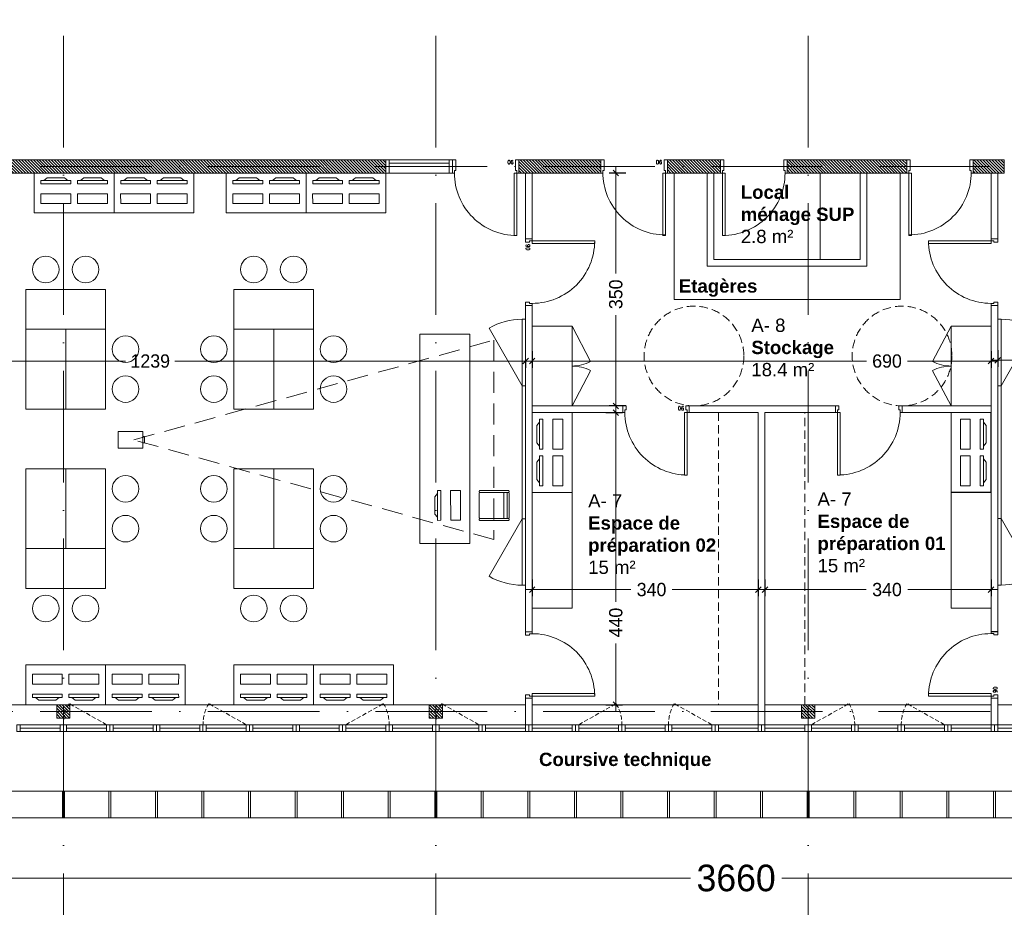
# Model space of a CAD drawing. Header units: centimetres. Extents: x 100159 to 225226, y -81380 to -23241.
# Tile 14 of 256: x 200314 to 201795, y -66989 to -65654. Entities that reach past the tile are written whole.
import ezdxf
from ezdxf.xclip import XClip

# ---------------------------------------------------------------- set-up
doc = ezdxf.new("R2010")
doc.units = ezdxf.units.CM
doc.header["$XCLIPFRAME"] = 2
for name, pattern in [('ACAD_ISO10W100', [18, 12, -3, 0, -3]), ('CACHE', [9.525, 6.35, -3.175]), ('CACHEX2', [19.05, 12.7, -6.35])]:
    doc.linetypes.add(name, pattern=pattern)
doc.layers.get('0').update_dxf_attribs({"lineweight": 5})
for name, color, linetype, lineweight in [('10', 252, 'Continuous', 5), ('13', 251, 'Continuous', 9), ('17', 6, 'Continuous', 5), ('40', 8, 'CACHEX2', 5), ('DDL- CLOISONS DOUBLAGES', 1, 'Continuous', 5), ('DDL- MENUISERIES INT', 51, 'Continuous', 5), ('DDL- STRUCTURE', 5, 'Continuous', 5), ('DDL-HAB-COTES', 161, 'Continuous', 9), ('DDL-HAB-MOBILIER', 252, 'Continuous', 9), ('DDL-HACHURES POCHAGE GRIS', 251, 'Continuous', 5), ('DDL-TRAIT AXES', 1, 'ACAD_ISO10W100', 5)]:
    doc.layers.add(name, color=color, linetype=linetype, lineweight=lineweight)
for name, color, linetype in [('23', 63, 'Continuous'), ('DDL-PLAN MASSE PAYSAGE', 7, 'Continuous'), ('DDL-TEXTE 01', 7, 'Continuous')]:
    doc.layers.add(name, color=color, linetype=linetype)
doc.layers.add('47', color=7, linetype='CACHE', lineweight=5, true_color=0x7a7a7a)
doc.layers.add('GEL', color=113, linetype='Continuous', plot=False)
doc.styles.add('Century Gothic', font='GOTHIC.TTF')
doc.styles.add('COTA', font='romans.shx', dxfattribs={"width": 0.8})
doc.styles.get("Standard").update_dxf_attribs({"font": 'arial.ttf'})
doc.dimstyles.new('C100 cm', dxfattribs={"dimscale": 100, "dimtxt": 0.2, "dimasz": 0.085, "dimexe": 0.1, "dimexo": 0.0625, "dimgap": 0.09, "dimtad": 0, "dimdec": 0, "dimzin": 0, "dimdsep": 46, "dimtxsty": 'Century Gothic', "dimblk": 'OBLIQUE', "dimcen": 0.09, "dimdle": 0.1, "dimclrd": 256, "dimclrt": 256, "dimadec": 0, "dimazin": 0, "dimtfac": 1, "dimtdec": 0, "dimtofl": 0, "dimtmove": 2, "dimatfit": 2, "dimfxl": 0.15, "dimfxlon": 1, "dimtolj": 1, "dimtzin": 0, "dimlwd": -1, "dimarcsym": 0})
doc.dimstyles.new('portes', dxfattribs={"dimtxt": 6, "dimasz": 2.5, "dimexe": 1.25, "dimexo": 0.625, "dimtad": 1, "dimjust": 1, "dimtxsty": 'COTA', "dimblk": 'NONE', "dimcen": 2.5, "dimse1": 1, "dimse2": 1, "dimsd1": 1, "dimsd2": 1, "dimadec": 0, "dimazin": 0, "dimtfac": 1, "dimtix": 1, "dimtofl": 0, "dimtmove": 0, "dimatfit": 0, "dimldrblk": 'NONE', "dimfxl": 1, "dimarcsym": 0})

# ---------------------------------------------------------------- blocks, each defined once
blk = doc.blocks.new('A$C6C21683D')
blk.add_lwpolyline([(0, 0), (70, 0), (70, 10), (0, 10)], close=True)
for points in [[(5, 0), (65, 0), (65, 10), (5, 10), (5, 0)], [(5, 5), (65, 5)]]:
    blk.add_lwpolyline(points)
blk = doc.blocks.new('A$C7FA553E3')
blk.add_lwpolyline([(0, 32), (70, 32), (70, 42), (0, 42)], close=True)
for points in [[(5, 32), (65, 32), (65, 42), (5, 42), (5, 32)], [(5, 37), (65, 37)]]:
    blk.add_lwpolyline(points)
at = {"linetype": 'CACHE'}
blk.add_lwpolyline([(5, 32), (61.5, 0)], dxfattribs=at)
blk.add_arc((6, 32), 64, 330.0443, 0.0023, dxfattribs=at)
blk = doc.blocks.new('*D187')
at = {"layer": 'Defpoints', "color": 0, "transparency": 16777216}
for p in [(5, 0), (95, 0), (95, 0)]:
    blk.add_point(p, dxfattribs=at)
at = {"layer": 'GEL', "color": 0, "transparency": 16777216, "insert": (12.6, 3.6), "char_height": 6, "attachment_point": 5, "style": 'COTA'}
blk.add_mtext('90', dxfattribs=at)
blk = doc.blocks.new('_None')
blk = doc.blocks.new('*U219')
for p, q in [((20, -550), (0, -550)), ((10, -645), (10, -555)), ((15, -645), (15, -555)), ((0, -650), (20, -650))]:
    blk.add_line(p, q)
blk.add_lwpolyline([(20, -550), (0, -550), (0, -650), (20, -650)], close=True)
for points in [[(0, -555), (0, -550), (20, -550), (20, -555), (0, -555)], [(0, -650), (0, -645), (20, -645), (20, -650), (0, -650)]]:
    blk.add_lwpolyline(points)
blk = doc.blocks.new('_Oblique')
at = {"color": 0, "linetype": 'ByBlock', "lineweight": -2}
blk.add_line((-0.5, -0.5), (0.5, 0.5), dxfattribs=at)
blk = doc.blocks.new('*D270')
at = {"layer": 'DDL-HAB-COTES', "color": 0, "lineweight": -2, "transparency": 16777216}
for p, q in [((203040.5, -66945.1), (203040.5, -66935.1)), ((199380.1, -66945.1), (199380.1, -66955.1))]:
    blk.add_line(p, q, dxfattribs=at)
at = {"layer": 'DDL-HAB-COTES', "transparency": 16777216}
for p, q in [((199370.1, -66945.1), (201323, -66945.1)), ((203050.5, -66945.1), (201460.7, -66945.1))]:
    blk.add_line(p, q, dxfattribs=at)
at = {"layer": 'Defpoints', "color": 0, "transparency": 16777216}
for p in [(199380.1, -66854.4), (203040.5, -66945.1), (203040.5, -66959.3)]:
    blk.add_point(p, dxfattribs=at)
at = {"layer": 'DDL-HAB-COTES', "transparency": 16777216, "xscale": 8.5, "yscale": 8.5, "zscale": 8.5, "rotation": 180}
blk.add_blockref('_Oblique', (199380.1, -66945.1), dxfattribs=at)
at = {"layer": 'DDL-HAB-COTES', "transparency": 16777216, "xscale": 8.5, "yscale": 8.5, "zscale": 8.5}
blk.add_blockref('_Oblique', (203040.5, -66945.1), dxfattribs=at)
at = {"layer": 'DDL-HAB-COTES', "lineweight": -3, "transparency": 16777216, "insert": (201391.8, -66945.1), "char_height": 40, "attachment_point": 5, "style": 'Century Gothic'}
blk.add_mtext('\\A1;3660', dxfattribs=at)
blk = doc.blocks.new('A$C601B608D')
for p, q in [((5, 300), (54.9, 386.7)), ((5, 100), (54.9, 13.3))]:
    blk.add_line(p, q)
for points in [[(0, 300), (5, 300), (5, 400), (0, 400)], [(0, 100), (5, 100), (5, 300), (0, 300)], [(0, 0), (5, 0), (5, 100), (0, 100)]]:
    blk.add_lwpolyline(points, close=True)
for centre, start, end in [((5, 300), 60.0976, 90), ((5, 100), 270, 299.9024)]:
    blk.add_arc(centre, 100, start, end)
blk = doc.blocks.new('*D348')
at = {"layer": 'Defpoints', "color": 0, "transparency": 16777216}
for p in [(5, 0), (95, 0), (95, 0)]:
    blk.add_point(p, dxfattribs=at)
at = {"layer": 'GEL', "color": 0, "transparency": 16777216, "insert": (12.6, 3.6), "char_height": 6, "attachment_point": 5, "style": 'COTA'}
blk.add_mtext('90', dxfattribs=at)
blk = doc.blocks.new('*D182')
at = {"layer": 'Defpoints', "color": 0, "transparency": 16777216}
for p in [(5, 0), (95, 0), (95, 0)]:
    blk.add_point(p, dxfattribs=at)
at = {"layer": 'GEL', "color": 0, "transparency": 16777216, "insert": (12.6, 3.6), "char_height": 6, "attachment_point": 5, "style": 'COTA'}
blk.add_mtext('90', dxfattribs=at)
blk = doc.blocks.new('*D189')
at = {"layer": 'Defpoints', "color": 0, "transparency": 16777216}
for p in [(5, 0), (95, 0), (95, 0)]:
    blk.add_point(p, dxfattribs=at)
at = {"layer": 'GEL', "color": 0, "transparency": 16777216, "insert": (12.6, 3.6), "char_height": 6, "attachment_point": 5, "style": 'COTA'}
blk.add_mtext('90', dxfattribs=at)
blk = doc.blocks.new('A$C19797035')
at = {"linetype": 'Continuous'}
for points in [[(54.3, 32.9), (52.5, 28.2), (10.3, 43.6), (12, 48.3)], [(46.7, 39.9), (50, 34.4), (16.2, 46.7), (22.3, 48.8)], [(42.3, 0), (0, 15.4), (5.1, 29.5), (47.4, 14.1)]]:
    blk.add_lwpolyline(points, close=True, dxfattribs=at)
blk = doc.blocks.new('bloc 2 postes info')
at = {"layer": 'DDL-HAB-MOBILIER', "linetype": 'Continuous'}
blk.add_lwpolyline([(200800.7, -66224.9), (200920.7, -66224.9), (200920.7, -66164.9), (200800.7, -66164.9)], close=True, dxfattribs=at)
at = {"layer": 'DDL-HAB-MOBILIER', "rotation": 19.99999999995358}
for p in [(200816, -66225.4), (200871, -66225.4)]:
    blk.add_blockref('A$C19797035', p, dxfattribs=at)
blk = doc.blocks.new('armoire120')
at = {"layer": '13'}
blk.add_lwpolyline([(202579.7, -43308.5), (202579.7, -43188.5), (202639.7, -43188.5), (202639.7, -43308.5)], close=True, dxfattribs=at)
for points in [[(202639.7, -43188.5), (202667.7, -43241.5)], [(202639.7, -43308.5), (202667.7, -43255.4)]]:
    blk.add_lwpolyline(points, dxfattribs=at)
for centre, start, end in [((202639.7, -43188.5), 269.9999, 297.8405), ((202639.7, -43308.5), 62.1592, 89.9998)]:
    blk.add_arc(centre, 60, start, end, dxfattribs=at)
blk = doc.blocks.new('*U374')
blk.add_lwpolyline([(-1.5, 20), (-1.5, -20), (1.5, -20), (1.5, 20), (-1.5, 20)])
blk = doc.blocks.new('*U375')
at = {"color": 0, "linetype": 'ByBlock', "lineweight": -2}
for p in [(1190, 0), (1260, 0), (1330, 0), (1400, 0), (1470, 0), (1540, 0), (1610, 0), (1680, 0), (1750, 0)]:
    blk.add_blockref('*U374', p, dxfattribs=at)
at = {"color": 0, "linetype": 'ByBlock', "lineweight": -2, "transparency": 16777216}
for p in [(1820, 0), (1890, 0), (1960, 0), (2030, 0), (2100, 0), (2170, 0), (2240, 0), (2310, 0), (2380, 0), (2450, 0), (2520, 0), (2590, 0)]:
    blk.add_blockref('*U374', p, dxfattribs=at)
blk = doc.blocks.new('*D488')
at = {"layer": 'DDL-HAB-COTES', "transparency": 16777216}
for p, q in [((199826.1, -66167.2), (200473.8, -66167.2)), ((201085.1, -66167.2), (200547.8, -66167.2))]:
    blk.add_line(p, q, dxfattribs=at)
at = {"layer": 'DDL-HAB-COTES', "color": 0, "lineweight": -2, "transparency": 16777216}
for p, q in [((199836.1, -66167.2), (199836.1, -66177.2)), ((201075.1, -66167.2), (201075.1, -66177.2))]:
    blk.add_line(p, q, dxfattribs=at)
at = {"layer": 'Defpoints', "color": 0, "transparency": 16777216}
for p in [(199836.1, -66167.2), (201075.1, -66165.4), (201075.1, -66167.2)]:
    blk.add_point(p, dxfattribs=at)
at = {"layer": 'DDL-HAB-COTES', "transparency": 16777216, "xscale": 8.5, "yscale": 8.5, "zscale": 8.5, "rotation": 180}
blk.add_blockref('_Oblique', (199836.1, -66167.2), dxfattribs=at)
at = {"layer": 'DDL-HAB-COTES', "transparency": 16777216, "xscale": 8.5, "yscale": 8.5, "zscale": 8.5}
blk.add_blockref('_Oblique', (201075.1, -66167.2), dxfattribs=at)
at = {"layer": 'DDL-HAB-COTES', "lineweight": -3, "transparency": 16777216, "insert": (200510.8, -66167.2), "char_height": 20, "attachment_point": 5, "style": 'Century Gothic'}
blk.add_mtext('\\A1;1239', dxfattribs=at)
blk = doc.blocks.new('*D489')
at = {"layer": 'DDL-HAB-COTES', "color": 0, "lineweight": -2, "transparency": 16777216}
for p, q in [((201085.1, -66152.2), (201085.1, -66177.2)), ((201775.1, -66152.2), (201775.1, -66177.2))]:
    blk.add_line(p, q, dxfattribs=at)
at = {"layer": 'DDL-HAB-COTES', "transparency": 16777216}
for p, q in [((201075.1, -66167.2), (201587.9, -66167.2)), ((201785.1, -66167.2), (201649.4, -66167.2))]:
    blk.add_line(p, q, dxfattribs=at)
at = {"layer": 'Defpoints', "color": 0, "transparency": 16777216}
for p in [(201085.1, -65884.3), (201775.1, -65884.3), (201775.1, -66167.2)]:
    blk.add_point(p, dxfattribs=at)
at = {"layer": 'DDL-HAB-COTES', "transparency": 16777216, "xscale": 8.5, "yscale": 8.5, "zscale": 8.5, "rotation": 180}
blk.add_blockref('_Oblique', (201085.1, -66167.2), dxfattribs=at)
at = {"layer": 'DDL-HAB-COTES', "transparency": 16777216, "xscale": 8.5, "yscale": 8.5, "zscale": 8.5}
blk.add_blockref('_Oblique', (201775.1, -66167.2), dxfattribs=at)
at = {"layer": 'DDL-HAB-COTES', "lineweight": -3, "transparency": 16777216, "insert": (201618.7, -66167.2), "char_height": 20, "attachment_point": 5, "style": 'Century Gothic'}
blk.add_mtext('\\A1;690', dxfattribs=at)
blk = doc.blocks.new('*D490')
at = {"layer": 'DDL-HAB-COTES', "color": 0, "lineweight": -2, "transparency": 16777216}
for p, q in [((201785.1, -66150.9), (201785.1, -66175.9)), ((203040.5, -66150.9), (203040.5, -66175.9))]:
    blk.add_line(p, q, dxfattribs=at)
at = {"layer": 'DDL-HAB-COTES', "transparency": 16777216}
for p, q in [((201775.1, -66165.9), (202438.9, -66165.9)), ((203050.5, -66165.9), (202513.4, -66165.9))]:
    blk.add_line(p, q, dxfattribs=at)
at = {"layer": 'Defpoints', "color": 0, "transparency": 16777216}
for p in [(201785.1, -66130.2), (203040.5, -66130.2), (203040.5, -66165.9)]:
    blk.add_point(p, dxfattribs=at)
at = {"layer": 'DDL-HAB-COTES', "transparency": 16777216, "xscale": 8.5, "yscale": 8.5, "zscale": 8.5, "rotation": 180}
blk.add_blockref('_Oblique', (201785.1, -66165.9), dxfattribs=at)
at = {"layer": 'DDL-HAB-COTES', "transparency": 16777216, "xscale": 8.5, "yscale": 8.5, "zscale": 8.5}
blk.add_blockref('_Oblique', (203040.5, -66165.9), dxfattribs=at)
at = {"layer": 'DDL-HAB-COTES', "lineweight": -3, "transparency": 16777216, "insert": (202476.2, -66165.9), "char_height": 20, "attachment_point": 5, "style": 'Century Gothic'}
blk.add_mtext('\\A1;1255', dxfattribs=at)
blk = doc.blocks.new('*D497')
at = {"layer": 'DDL-HAB-COTES', "color": 0, "lineweight": -2, "transparency": 16777216}
for p, q in [((201085.1, -66496), (201085.1, -66521)), ((201425.1, -66496), (201425.1, -66521))]:
    blk.add_line(p, q, dxfattribs=at)
at = {"layer": 'DDL-HAB-COTES', "transparency": 16777216}
for p, q in [((201075.1, -66511), (201233.4, -66511)), ((201435.1, -66511), (201295.8, -66511))]:
    blk.add_line(p, q, dxfattribs=at)
at = {"layer": 'Defpoints', "color": 0, "transparency": 16777216}
for p in [(201085.1, -66474.1), (201425.1, -66474.1), (201425.1, -66511)]:
    blk.add_point(p, dxfattribs=at)
at = {"layer": 'DDL-HAB-COTES', "transparency": 16777216, "xscale": 8.5, "yscale": 8.5, "zscale": 8.5, "rotation": 180}
blk.add_blockref('_Oblique', (201085.1, -66511), dxfattribs=at)
at = {"layer": 'DDL-HAB-COTES', "transparency": 16777216, "xscale": 8.5, "yscale": 8.5, "zscale": 8.5}
blk.add_blockref('_Oblique', (201425.1, -66511), dxfattribs=at)
at = {"layer": 'DDL-HAB-COTES', "lineweight": -3, "transparency": 16777216, "insert": (201264.6, -66511), "char_height": 20, "attachment_point": 5, "style": 'Century Gothic'}
blk.add_mtext('\\A1;340', dxfattribs=at)
blk = doc.blocks.new('*D498')
at = {"layer": 'DDL-HAB-COTES', "color": 0, "lineweight": -2, "transparency": 16777216}
for p, q in [((201435.1, -66496), (201435.1, -66521)), ((201775.1, -66496), (201775.1, -66521))]:
    blk.add_line(p, q, dxfattribs=at)
at = {"layer": 'DDL-HAB-COTES', "transparency": 16777216}
for p, q in [((201425.1, -66511), (201587.5, -66511)), ((201785.1, -66511), (201649.9, -66511))]:
    blk.add_line(p, q, dxfattribs=at)
at = {"layer": 'Defpoints', "color": 0, "transparency": 16777216}
for p in [(201435.1, -66179.7), (201775.1, -66179.6), (201775.1, -66511)]:
    blk.add_point(p, dxfattribs=at)
at = {"layer": 'DDL-HAB-COTES', "transparency": 16777216, "xscale": 8.5, "yscale": 8.5, "zscale": 8.5, "rotation": 180}
blk.add_blockref('_Oblique', (201435.1, -66511), dxfattribs=at)
at = {"layer": 'DDL-HAB-COTES', "transparency": 16777216, "xscale": 8.5, "yscale": 8.5, "zscale": 8.5}
blk.add_blockref('_Oblique', (201775.1, -66511), dxfattribs=at)
at = {"layer": 'DDL-HAB-COTES', "lineweight": -3, "transparency": 16777216, "insert": (201618.7, -66511), "char_height": 20, "attachment_point": 5, "style": 'Century Gothic'}
blk.add_mtext('\\A1;340', dxfattribs=at)
blk = doc.blocks.new('*D534')
at = {"layer": 'DDL-HAB-COTES', "color": 0, "lineweight": -2, "transparency": 16777216}
for p, q in [((201225.9, -65884.3), (201200.9, -65884.3)), ((201225.9, -66234.6), (201200.9, -66234.6))]:
    blk.add_line(p, q, dxfattribs=at)
at = {"layer": 'DDL-HAB-COTES', "transparency": 16777216}
for p, q in [((201210.9, -65874.3), (201210.9, -66035.5)), ((201210.9, -66244.6), (201210.9, -66097.9))]:
    blk.add_line(p, q, dxfattribs=at)
at = {"layer": 'Defpoints', "color": 0, "transparency": 16777216}
for p in [(201210.9, -65884.3), (201348.4, -65884.3), (201431.4, -66234.6)]:
    blk.add_point(p, dxfattribs=at)
at = {"layer": 'DDL-HAB-COTES', "transparency": 16777216, "xscale": 8.5, "yscale": 8.5, "zscale": 8.5}
for p, rotation in [((201210.9, -65884.3), 90), ((201210.9, -66234.6), 270)]:
    blk.add_blockref('_Oblique', p, dxfattribs=dict(at, rotation=rotation))
at = {"layer": 'DDL-HAB-COTES', "lineweight": -3, "transparency": 16777216, "insert": (201210.9, -66066.7), "char_height": 20, "attachment_point": 5, "rotation": 90, "style": 'Century Gothic'}
blk.add_mtext('\\A1;350', dxfattribs=at)
blk = doc.blocks.new('*D535')
at = {"layer": 'DDL-HAB-COTES', "transparency": 16777216}
for p, q in [((201210.9, -66234.6), (201210.9, -66529.2)), ((201210.9, -66694.3), (201210.9, -66591.9))]:
    blk.add_line(p, q, dxfattribs=at)
at = {"layer": 'DDL-HAB-COTES', "color": 0, "lineweight": -2, "transparency": 16777216}
for p, q in [((201195.9, -66244.6), (201220.9, -66244.6)), ((201195.9, -66684.3), (201220.9, -66684.3))]:
    blk.add_line(p, q, dxfattribs=at)
at = {"layer": 'Defpoints', "color": 0, "transparency": 16777216}
for p in [(201153.3, -66244.6), (201153.3, -66684.3), (201210.9, -66684.3)]:
    blk.add_point(p, dxfattribs=at)
at = {"layer": 'DDL-HAB-COTES', "transparency": 16777216, "xscale": 8.5, "yscale": 8.5, "zscale": 8.5}
for p, rotation in [((201210.9, -66244.6), 90), ((201210.9, -66684.3), 270)]:
    blk.add_blockref('_Oblique', p, dxfattribs=dict(at, rotation=rotation))
at = {"layer": 'DDL-HAB-COTES', "lineweight": -3, "transparency": 16777216, "insert": (201210.9, -66560.6), "char_height": 20, "attachment_point": 5, "rotation": 90, "style": 'Century Gothic'}
blk.add_mtext('\\A1;440', dxfattribs=at)
blk = doc.blocks.new('17.07 CADASTRE')
at = {"layer": '23'}
h = blk.add_hatch(dxfattribs=at)
h.set_pattern_fill('CROSS', color=9, scale=0.122312, angle=-74.5126)
h.set_pattern_definition([(285.487436, (-1752.3689, 119.6183), (0.95587097, -0.5410825), [0.38833935, -1.16501804]), (15.487436, (-1752.5042, 119.37936), (0.5410825, 0.95587097), [0.38833935, -1.16501804])])
h.paths.add_polyline_path([(296.556, 77.111), (237.111, 55.333), (234.333, 63.889), (230.222, 79.222), (287.333, 104.778), (286, 108.667), (283.764, 107.684), (283.586, 107.684), (284.556, 108.111), (281.778, 113.778), (279.556, 117), (276.889, 119.556), (274.222, 121.222), (271, 122.222), (267.222, 123.778), (264.111, 125.444), (253.889, 127.667), (249.222, 128.444), (241, 128.111), (233.111, 127.444), (216.889, 124.444), (201.667, 120.778), (176.222, 114.111), (165.556, 111.111), (124.556, 102.444), (122.333, 102.222), (76.778, 95.667), (65.222, 94.333), (35.444, 90.111), (31.667, 89.667), (13.222, 87.017), (13.222, 11), (305.953, 11), (306.333, 20.889), (306.457, 20.91), (306.778, 27.444), (306.556, 41.222), (304.889, 48.667)])
h.paths.add_polyline_path([(382.444, 188.112), (366.222, 179.889), (324.333, 156.222), (321.556, 150.111), (319.889, 143.222), (318.444, 140), (316.333, 136.444), (312.889, 132.222), (311, 129.556), (309.667, 127), (309.222, 124.889), (309.111, 121.556), (313, 67.111), (320.889, 34.556), (323.889, 23), (326.72, 11), (382.444, 11)])
h.paths.add_polyline_path([(114.441, 168.682), (114.556, 172.222), (114.765, 174.055), (114.889, 176.111), (115.444, 180), (117, 187), (119.807, 200.743), (131.778, 243.333), (132.667, 246.889), (134.333, 259.778), (123.889, 263.889), (95.589, 275.588), (95.778, 276.111), (116.444, 322.667), (114.867, 324.739), (110, 330.778), (101, 340.111), (94.778, 345.889), (88.111, 351.333), (84.333, 354.222), (77.667, 358.667), (70, 363), (64.667, 366.778), (62.667, 368.556), (61, 370.778), (59.667, 373.333), (57.444, 376.444), (55, 379.889), (50.444, 384.111), (47.778, 386.111), (42.889, 389.333), (34.778, 392.222), (29.778, 390.222), (28, 389.111), (23.444, 385.111), (19.596, 381.153), (45.333, 361.111), (41.87, 356.754), (41.556, 357), (39.111, 354), (13.222, 374.341), (13.222, 359.889), (17.111, 358.444), (17.556, 359.444), (21.111, 358), (20.778, 357), (22.556, 356.333), (22.889, 357.333), (29.222, 354.889), (26.333, 347.667), (22.889, 349), (21.556, 345.667), (17.889, 347.111), (18.556, 348.889), (13.222, 350.98), (13.222, 268.872), (22.444, 266.333), (20.333, 258.444), (13.222, 260.467), (13.222, 114.187), (18.444, 116), (18.889, 112.778), (28.889, 113.333), (38.667, 115.778), (41.333, 115.778), (59.333, 118.667), (82, 120.333), (98.222, 123.111), (115.889, 127.889), (114.889, 141.889), (114.853, 142.698), (114.556, 146.667), (114.435, 152.182), (114.222, 157), (114.259, 160.231), (114.222, 161.889), (114.123, 164.5), (114.333, 166.889)])
h.paths.add_polyline_path([(35.889, 199), (33.222, 200.111), (35, 204.222), (37.556, 203)], flags=16)
h.paths.add_polyline_path([(48.222, 318.556), (43.778, 319.556), (44.333, 321.778), (38.889, 323), (39, 323.778), (35, 324.667), (35.111, 325.333), (31.556, 326.111), (33.444, 334.667), (40.444, 333), (40.222, 332.111), (43.222, 331.444), (42.889, 330), (46, 329.333), (49, 342.556), (55.111, 337.444), (53, 328.556), (50.667, 329.111)], flags=16)
h.paths.add_polyline_path([(23.889, 322.556), (20.556, 323.222), (21.111, 326.222), (24.556, 325.556)], flags=16)
h.paths.add_polyline_path([(19.667, 324.111), (14.111, 325.222), (14.556, 327.889), (20.222, 326.778)], flags=16)
h.paths.add_polyline_path([(57.556, 349), (56.556, 349.778), (56, 349.111), (53.667, 350.778), (54, 351.444), (50.556, 354.111), (52.889, 357.333), (53.667, 356.889), (54.444, 358), (53.778, 358.556), (59.667, 366.333), (64.444, 362.556), (60.444, 357.111), (64.444, 353.778), (61.889, 350.556), (59.889, 352.111)], flags=16)
h.paths.add_polyline_path([(38.667, 373.444), (35.778, 375.889), (35.444, 375.556), (32.333, 378), (33.111, 379.111), (30, 381.444), (32.444, 384.778), (35.556, 382.222), (36, 382.889), (36.889, 382.333), (37.889, 383.667), (40.444, 381.444), (42.889, 384.667), (47.778, 380.889), (42.889, 374.556), (40.778, 376.222)], flags=16)
h.paths.add_polyline_path([(64.778, 393.222), (55, 404.111), (51.333, 405.889), (50, 405.222), (47.889, 404.556), (45.556, 404.556), (44.778, 404.667), (43.889, 405.111), (34.778, 392.222), (42.889, 389.333), (47.778, 386.111), (50.444, 384.111), (55, 379.889), (57.444, 376.444), (59.667, 373.333), (61, 370.778), (62.667, 368.556), (64.667, 366.778), (70, 363), (77.667, 358.667), (84.333, 354.222), (88.111, 351.333), (94.778, 345.889), (101, 340.111), (110, 330.778), (112.546, 327.619), (117, 349.111), (122, 359.222), (113.222, 363.667), (115.333, 367.889), (104.333, 373.444), (104.111, 373), (103.667, 373.222), (103.889, 373.667)])
h.paths.add_polyline_path([(60.667, 391.556), (67.111, 388.333), (66.333, 386.667), (70.778, 384.444), (67.333, 377.444), (61, 380.556), (61.667, 381.889), (57, 384.222)], flags=16)
h.paths.add_polyline_path([(56.111, 388.778), (44.667, 394.444), (48.111, 401.222), (52.444, 399.111), (52.556, 399.556), (55.444, 398.111), (53.889, 395), (58.111, 393)], flags=16)
h.paths.add_polyline_path([(74.333, 380.889), (79.667, 378.222), (80.333, 379.556), (83.444, 378.111), (79.333, 369.889), (70.889, 374.222)], flags=16)
h.paths.add_polyline_path([(87.444, 378.444), (92.444, 376), (90.556, 372.333), (90, 372.667), (88.556, 369.778), (93.889, 367.222), (90.667, 360.778), (81, 365.556)], flags=16)
h.paths.add_polyline_path([(97.444, 368.111), (107.667, 363.111), (104.556, 356.778), (94.333, 361.778)], flags=16)
h.paths.add_polyline_path([(109.222, 359.889), (112.444, 358.222), (111.778, 357), (113.222, 356.222), (114.444, 358.667), (117.667, 357), (111, 343.444), (106.667, 345.556), (108, 348.333), (104.444, 350.111)], flags=16)
h.paths.add_polyline_path([(138.333, 392.333), (139.444, 392.667), (142.289, 398.356), (133.889, 402.556), (137.222, 409.444), (142.667, 406.667), (143.556, 408.444), (146.6, 406.978), (147.111, 408), (146.954, 409.778), (132.144, 409.778), (130.222, 406), (122.667, 409.778), (88.627, 409.778), (92.222, 408), (85.444, 394.444), (81.667, 396.333), (82.667, 398.444), (80.556, 399.556), (81.667, 401.667), (77.444, 403.778), (80.481, 409.778), (77.236, 409.778), (74.889, 405), (69.444, 407.778), (69.889, 408.778), (67.857, 409.778), (56.288, 409.778), (58.444, 408.667), (64.444, 402), (64.889, 402.333), (65.111, 402), (64.778, 401.667), (68.222, 397.778), (70.667, 396.556), (71.667, 398.667), (76.333, 396.333), (75.333, 394.222), (83.333, 390.222), (84.333, 392.333), (89, 390), (88.222, 388.333), (88.556, 388.111), (88.444, 387.778), (96, 383.889), (97, 386), (105.444, 381.778), (104.444, 379.667), (118, 372.889), (119.063, 372.48), (121, 372.111), (123.444, 372.222), (123.333, 372.667), (123.778, 372.778), (123.889, 372.333), (124.556, 372.556), (126.503, 373.571), (127.437, 374.272), (128.105, 375.058), (128.808, 376.042), (120.778, 380.222), (120.889, 380.444), (117.444, 382.111), (119.889, 386.778), (123.222, 385.111), (123.778, 386.111), (131.912, 381.934), (136.222, 390.556), (136.417, 390.75), (136.556, 391), (137.444, 391.778)])
h.paths.add_polyline_path([(94.778, 396.222), (95.111, 397), (90.889, 399.111), (93, 403.333), (93.889, 402.889), (95.333, 405.667), (98, 404.333), (98.333, 405), (101.889, 403.111), (101.667, 402.556), (104.556, 401.111), (101.111, 394), (98.111, 395.556), (97.667, 394.667)], flags=16)
h.paths.add_polyline_path([(104.778, 389.444), (108.222, 396.333), (118.667, 391.222), (115.667, 385.222), (112.889, 386.556), (112.444, 385.667)], flags=16)
blk = doc.blocks.new('*U186')
blk.add_line((100, 20), (100, 0))
blk.add_lwpolyline([(3, 20), (3, 114), (7, 114), (7, 20)], close=True)
for points in [[(0, 0), (5, 0), (5, 16), (3, 16), (3, 20), (0, 20), (0, 20)], [(0, 20), (0, 0)], [(100, 0), (95, 0), (95, 16), (97, 16), (97, 20), (100, 20), (100, 20)]]:
    blk.add_lwpolyline(points)
blk.add_arc((3, 20), 94, 359.999971, 90.000029)
at = {"layer": 'GEL'}
dim = blk.add_linear_dim(base=(95, 0), p1=(5, 0), p2=(95, 0), dimstyle='portes', dxfattribs=at)
dim.commit()
dim.dimension.update_dxf_attribs({"geometry": '*D187', "text_midpoint": (12.636, 3.625)})
blk = doc.blocks.new('A$C530C723F')
at = {"layer": 'DDL- MENUISERIES INT'}
blk.add_blockref('*U186', (10, 0), dxfattribs=at)
at = {"layer": 'DDL- MENUISERIES INT', "rotation": 270}
blk.add_blockref('*U219', (760, 20), dxfattribs=at)
blk = doc.blocks.new('*U347')
blk.add_line((100, 10), (100, 0))
blk.add_lwpolyline([(3, 10), (3, 104), (7, 104), (7, 10)], close=True)
for points in [[(0, 0), (5, 0), (5, 6), (3, 6), (3, 10), (0, 10), (0, 10)], [(0, 10), (0, 0)], [(100, 0), (95, 0), (95, 6), (97, 6), (97, 10), (100, 10), (100, 10)]]:
    blk.add_lwpolyline(points)
blk.add_arc((3, 10), 94, 359.999971, 90.000029)
at = {"layer": 'GEL'}
dim = blk.add_linear_dim(base=(95, 0), p1=(5, 0), p2=(95, 0), dimstyle='portes', dxfattribs=at)
dim.commit()
dim.dimension.update_dxf_attribs({"geometry": '*D348', "text_midpoint": (12.636, 3.625)})
blk = doc.blocks.new('*U181')
blk.add_line((100, 20), (100, 0))
blk.add_lwpolyline([(3, 20), (3, 114), (7, 114), (7, 20)], close=True)
for points in [[(0, 0), (5, 0), (5, 16), (3, 16), (3, 20), (0, 20), (0, 20)], [(0, 20), (0, 0)], [(100, 0), (95, 0), (95, 16), (97, 16), (97, 20), (100, 20), (100, 20)]]:
    blk.add_lwpolyline(points)
blk.add_arc((3, 20), 94, 359.999971, 90.000029)
at = {"layer": 'GEL'}
dim = blk.add_linear_dim(base=(95, 0), p1=(5, 0), p2=(95, 0), dimstyle='portes', dxfattribs=at)
dim.commit()
dim.dimension.update_dxf_attribs({"geometry": '*D182', "text_midpoint": (12.636, 3.625)})
blk = doc.blocks.new('*U188')
blk.add_line((100, 20), (100, 0))
blk.add_lwpolyline([(3, 20), (3, 114), (7, 114), (7, 20)], close=True)
for points in [[(0, 0), (5, 0), (5, 16), (3, 16), (3, 20), (0, 20), (0, 20)], [(0, 20), (0, 0)], [(100, 0), (95, 0), (95, 16), (97, 16), (97, 20), (100, 20), (100, 20)]]:
    blk.add_lwpolyline(points)
blk.add_arc((3, 19.039), 94, 359.999971, 90.000029)
at = {"layer": 'GEL'}
dim = blk.add_linear_dim(base=(95, 0), p1=(5, 0), p2=(95, 0), dimstyle='portes', dxfattribs=at)
dim.commit()
dim.dimension.update_dxf_attribs({"geometry": '*D189', "text_midpoint": (12.636, 3.625)})

msp = doc.modelspace()

# ---------------------------------------------------------------- hatches: boundary and pattern name
at = {"layer": 'DDL-HACHURES POCHAGE GRIS'}
h = msp.add_hatch(dxfattribs=at)
h.set_pattern_fill('ANSI31', color=256, angle=90)
h.set_pattern_definition([(135, (0, 265.372), (-2.24506403, -2.24506403), [])])
h.paths.add_polyline_path([(199400.1, -65884.2), (199400.1, -66854.4), (199380.1, -66854.4), (199380.1, -65864.2), (199522.5, -65864.2), (199522.5, -65884.2)])
h.paths.add_polyline_path([(203060.5, -66724.3), (203040.5, -66724.3), (203040.5, -65884.2), (203030.5, -65884.2), (203030.5, -65864.2), (203060.5, -65864.2)])
h.paths.add_polyline_path([(201995.1, -65864.2), (202829.1, -65864.2), (202829.1, -65884.2), (201995.1, -65884.2)])
h.paths.add_polyline_path([(201188.4, -65864.2), (201065.1, -65864.2), (201065.1, -65884.2), (201188.4, -65884.2)])
h.paths.add_polyline_path([(201748.4, -65864.2), (201795.1, -65864.2), (201795.1, -65884.2), (201748.4, -65884.2)])
h.paths.add_polyline_path([(201648.4, -65884.2), (201468.4, -65884.2), (201468.4, -65864.2), (201648.4, -65864.2)])
h.paths.add_polyline_path([(201288.4, -65884.2), (201368.4, -65884.2), (201368.4, -65864.2), (201288.4, -65864.2)])
h.paths.add_polyline_path([(199816.1, -65884.2), (199712.5, -65884.2), (199712.5, -65864.2), (199847.5, -65864.2), (199847.5, -65884.2), (199836.1, -65884.2), (199836.1, -66714.3), (199816.1, -66714.3)])
h.paths.add_polyline_path([(200865.1, -65864.2), (200047.5, -65864.2), (200047.5, -65884.2), (200865.1, -65884.2)])
h.paths.add_polyline_path([(202610.1, -66684.2), (202630.1, -66684.2), (202630.1, -66704.2), (202610.1, -66704.2)])
h.paths.add_polyline_path([(202048.9, -66684.2), (202068.9, -66684.2), (202068.9, -66704.2), (202048.9, -66704.2)])
h.paths.add_polyline_path([(201490.1, -66684.3), (201510.1, -66684.3), (201510.1, -66704.3), (201490.1, -66704.3)])
h.paths.add_polyline_path([(200930.1, -66684.3), (200950.1, -66684.3), (200950.1, -66704.3), (200930.1, -66704.3)])
h.paths.add_polyline_path([(200370.1, -66684.2), (200390.1, -66684.2), (200390.1, -66704.2), (200370.1, -66704.2)])

# ---------------------------------------------------------------- linework, layer by layer
at = {"layer": '10'}
for p, q in [((201005.4, -66363.8), (201005.4, -66362.8)), ((201005.4, -66402.8), (201005.4, -66365.8)), ((201006.4, -66361.8), (201049.4, -66361.8)), ((201048.4, -66364.8), (201006.4, -66364.8)), ((201042.4, -66365.8), (201042.4, -66402.8)), ((201047.4, -66365.8), (201047.4, -66402.8)), ((201048.4, -66364.8), (201049.4, -66364.8)), ((201050.4, -66363.8), (201050.4, -66362.8)), ((201050.4, -66402.8), (201050.4, -66365.8)), ((201005.4, -66404.8), (201005.4, -66405.8)), ((201048.4, -66403.8), (201006.4, -66403.8)), ((201048.4, -66403.8), (201049.4, -66403.8)), ((201050.4, -66404.8), (201050.4, -66405.8)), ((201006.4, -66406.8), (201049.4, -66406.8))]:
    msp.add_line(p, q, dxfattribs=at)
for points in [[(200499.4, -66272.9), (200499.4, -66298.1), (200462.4, -66298.1), (200462.4, -66272.9)], [(200499.4, -66280.8), (200499.4, -66290.1), (200502.1, -66290.1), (200502.1, -66280.8)]]:
    msp.add_lwpolyline(points, close=True, dxfattribs=at)
for points in [[(199837.5, -66684.3), (201075.1, -66684.3)], [(201085.1, -66684.3), (201425.1, -66684.3)], [(201435.1, -66684.3), (201775.1, -66684.3)], [(201785.1, -66684.3), (203039, -66684.3)], [(199400.1, -66814.4), (203038.6, -66814.3)], [(199400.1, -66854.4), (203038.6, -66854.3)]]:
    msp.add_lwpolyline(points, dxfattribs=at)
for centre, start, end in [((201006.4, -66362.8), 90, 180), ((201006.4, -66363.8), 180, 270), ((201006.4, -66365.8), 90, 180), ((201043.4, -66365.8), 90, 180), ((201048.4, -66365.8), 90, 180), ((201049.4, -66362.8), 360, 90), ((201049.4, -66363.8), 270, 360), ((201049.4, -66365.8), 360, 90), ((201006.4, -66402.8), 180, 270), ((201006.4, -66404.8), 90, 180), ((201043.4, -66402.8), 180, 270), ((201048.4, -66402.8), 180, 270), ((201049.4, -66402.8), 270, 360), ((201049.4, -66404.8), 360, 90), ((201006.4, -66405.8), 180, 270), ((201049.4, -66405.8), 270, 360)]:
    msp.add_arc(centre, 1, start, end, dxfattribs=at)
at = {"layer": '40'}
for points in [[(201365.1, -66244.6), (201365.1, -66684.2), (201425.1, -66684.2), (201425.1, -66244.6)], [(201435.1, -66244.6), (201435.1, -66684.2), (201495.1, -66684.2), (201495.1, -66244.6)]]:
    msp.add_lwpolyline(points, close=True, dxfattribs=at)
for centre in [(201328.4, -66159.5), (201641.3, -66159.5)]:
    msp.add_circle(centre, 75, dxfattribs=at)
at = {"layer": '47', "ltscale": 5}
msp.add_lwpolyline([(201027.6, -66135.8), (201027.6, -66435.8), (200486.2, -66285.8), (201027.6, -66135.8)], dxfattribs=at)
at = {"layer": 'DDL- CLOISONS DOUBLAGES'}
for p, q in [((201541.4, -66244.6), (201541.4, -66234.6)), ((201641.4, -66244.6), (201641.4, -66234.6))]:
    msp.add_line(p, q, dxfattribs=at)
at = {"layer": 'DDL- CLOISONS DOUBLAGES', "color": 10}
for points in [[(201075.1, -65884.3), (201085.1, -65884.3), (201085.1, -65983.3), (201075.1, -65983.3)], [(201775.1, -65884.3), (201785.1, -65884.3), (201785.1, -65983.3), (201775.1, -65983.3)], [(201075.1, -66574.3), (201085.1, -66574.3), (201085.1, -66083.3), (201075.1, -66083.3)], [(201785.1, -66574.3), (201775.1, -66574.3), (201775.1, -66083.3), (201785.1, -66083.3)], [(201085.1, -66234.6), (201221.4, -66234.6), (201221.4, -66244.6), (201085.1, -66244.6)], [(201321.4, -66234.6), (201541.4, -66234.6), (201541.4, -66244.6), (201435.1, -66244.7), (201435.1, -66714.3), (201425.1, -66714.3), (201425.1, -66244.6), (201321.4, -66244.6)], [(201641.4, -66234.6), (201775.1, -66234.6), (201775.1, -66244.6), (201641.4, -66244.6)], [(201075.1, -66674.3), (201085.1, -66674.3), (201085.1, -66714.3), (201075.1, -66714.3)], [(201775.1, -66674.3), (201785.1, -66674.3), (201785.1, -66714.3), (201775.1, -66714.3)]]:
    msp.add_lwpolyline(points, close=True, dxfattribs=at)
for points in [[(201348.4, -65884.3), (201348.4, -66024.5), (201588.4, -66024.5), (201588.4, -65884.3)], [(201358.4, -65884.3), (201358.4, -66014.5), (201578.4, -66014.5), (201578.4, -65884.3)]]:
    msp.add_lwpolyline(points, dxfattribs=at)
at = {"layer": 'DDL- STRUCTURE'}
for points in [[(200865.1, -65864.2), (200047.5, -65864.2), (200047.5, -65884.2), (200865.1, -65884.2)], [(201188.4, -65864.2), (201065.1, -65864.2), (201065.1, -65884.2), (201188.4, -65884.2)], [(201288.4, -65884.2), (201368.4, -65884.2), (201368.4, -65864.2), (201288.4, -65864.2)], [(201648.4, -65884.2), (201468.4, -65884.2), (201468.4, -65864.2), (201648.4, -65864.2)], [(201748.4, -65864.2), (201795.1, -65864.2), (201795.1, -65884.2), (201748.4, -65884.2)], [(200370.1, -66684.2), (200390.1, -66684.2), (200390.1, -66704.2), (200370.1, -66704.2)], [(200930.1, -66684.3), (200950.1, -66684.3), (200950.1, -66704.3), (200930.1, -66704.3)], [(201490.1, -66684.3), (201510.1, -66684.3), (201510.1, -66704.3), (201490.1, -66704.3)]]:
    msp.add_lwpolyline(points, close=True, dxfattribs=at)
at = {"layer": 'DDL-HAB-MOBILIER', "linetype": 'Continuous'}
msp.add_lwpolyline([(201298.4, -65884.3), (201298.4, -66074.5), (201638.4, -66074.5), (201638.4, -65884.3)], dxfattribs=at)
for points in [[(201518.4, -65884.3), (201518.4, -66014.5), (201578.4, -66014.5), (201578.4, -65884.3)], [(200323.6, -66059.3), (200443.6, -66059.3), (200443.6, -66119.3), (200323.6, -66119.3)], [(200636.4, -66059.3), (200756.4, -66059.3), (200756.4, -66119.3), (200636.4, -66119.3)], [(200323.6, -66239.3), (200323.6, -66119.3), (200383.6, -66119.3), (200383.6, -66239.3)], [(200383.6, -66239.3), (200383.6, -66119.3), (200443.6, -66119.3), (200443.6, -66239.3)], [(200636.4, -66239.3), (200636.4, -66119.3), (200696.4, -66119.3), (200696.4, -66239.3)], [(200696.4, -66239.3), (200696.4, -66119.3), (200756.4, -66119.3), (200756.4, -66239.3)], [(200916.4, -66441.8), (200916.4, -66126.8), (200991.4, -66126.8), (200991.4, -66441.8)], [(200323.6, -66329.3), (200323.6, -66449.3), (200383.6, -66449.3), (200383.6, -66329.3)], [(200383.6, -66329.3), (200383.6, -66449.3), (200443.6, -66449.3), (200443.6, -66329.3)], [(200636.4, -66329.3), (200636.4, -66449.3), (200696.4, -66449.3), (200696.4, -66329.3)], [(200696.4, -66329.3), (200696.4, -66449.3), (200756.4, -66449.3), (200756.4, -66329.3)], [(201145.1, -66364.7), (201145.1, -66539.1), (201085.1, -66539.1), (201085.1, -66364.7)], [(201715.1, -66364.6), (201715.1, -66539.1), (201775.1, -66539.1), (201775.1, -66364.6)], [(200323.6, -66509.3), (200443.6, -66509.3), (200443.6, -66449.3), (200323.6, -66449.3)], [(200636.4, -66509.3), (200756.4, -66509.3), (200756.4, -66449.3), (200636.4, -66449.3)]]:
    msp.add_lwpolyline(points, close=True, dxfattribs=at)
for centre in [(200353.6, -66029.3), (200413.6, -66029.3), (200666.4, -66029.3), (200726.4, -66029.3), (200473.6, -66149.3), (200606.4, -66149.3), (200786.4, -66149.3), (200473.6, -66209.3), (200606.4, -66209.3), (200786.4, -66209.3), (200473.6, -66359.3), (200606.4, -66359.3), (200786.4, -66359.3), (200473.6, -66419.3), (200606.4, -66419.3), (200786.4, -66419.3), (200353.6, -66539.3), (200413.6, -66539.3), (200666.4, -66539.3), (200726.4, -66539.3)]:
    msp.add_circle(centre, 20, dxfattribs=at)
at = {"layer": 'DDL-TRAIT AXES', "ltscale": 14}
for p, q in [((199084.7, -65874.2), (208105.6, -65874.2)), ((199084.7, -66694.3), (208104.5, -66694.3))]:
    msp.add_line(p, q, dxfattribs=at)
for points in [[(200380.1, -68366.6), (200380.1, -64290.9)], [(200940.1, -68366.6), (200940.1, -64290.9)], [(201500.1, -68366.6), (201500.1, -64290.9)]]:
    msp.add_lwpolyline(points, dxfattribs=at)

# ---------------------------------------------------------------- block references
at = {"xscale": -1}
msp.add_blockref('*U375', (202970.1, -66834.4), dxfattribs=at)
at = {"layer": '10', "xscale": -1, "rotation": 0.0001190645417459}
msp.add_blockref('A$C601B608D', (201075.1, -66504.3), dxfattribs=at)
at = {"layer": '10', "rotation": 359.9998809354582}
msp.add_blockref('A$C601B608D', (201785.1, -66504.2), dxfattribs=at)
at = {"layer": '17'}
for name, p, rotation in [('A$C7FA553E3', (200450.1, -66682.3), 179.9999002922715), ('A$C7FA553E3', (200660.1, -66682.3), 180.0000997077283), ('A$C7FA553E3', (201010.1, -66682.3), 179.9999002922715), ('A$C7FA553E3', (201360.1, -66682.3), 179.9999002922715), ('A$C7FA553E3', (201710.1, -66682.3), 180.0000997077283), ('A$C6C21683D', (200520.1, -66714.3), 179.9999002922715), ('A$C6C21683D', (201080.1, -66714.3), 179.9999002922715), ('A$C6C21683D', (201290.1, -66714.3), 179.9999002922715), ('A$C6C21683D', (201500.1, -66714.3), 179.9999002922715), ('A$C6C21683D', (201850.1, -66714.3), 179.9999002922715)]:
    msp.add_blockref(name, p, dxfattribs=dict(at, rotation=rotation))
at = {"layer": '17', "xscale": -1}
for name, p, rotation in [('A$C7FA553E3', (200800.1, -66682.3), 180.0000997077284), ('A$C7FA553E3', (201150.1, -66682.3), 180.0000997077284), ('A$C7FA553E3', (201500.1, -66682.3), 179.9999002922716), ('A$C6C21683D', (200310.1, -66714.3), 180.0000997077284), ('A$C6C21683D', (200520.1, -66714.3), 180.0000997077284), ('A$C6C21683D', (200660.1, -66714.3), 180.0000997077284), ('A$C6C21683D', (200730.1, -66714.3), 180.0000997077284), ('A$C6C21683D', (200870.1, -66714.3), 180.0000997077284), ('A$C6C21683D', (201080.1, -66714.3), 180.0000997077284), ('A$C6C21683D', (201360.1, -66714.3), 180.0000997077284), ('A$C6C21683D', (201570.1, -66714.3), 180.0000997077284), ('A$C6C21683D', (201710.1, -66714.3), 180.0000997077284)]:
    msp.add_blockref(name, p, dxfattribs=dict(at, rotation=rotation))
at = {"layer": 'DDL- MENUISERIES INT'}
for name, p, rotation in [('A$C530C723F', (201075.1, -65864.3), 179.9999999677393), ('*U188', (201288.4, -65864.3), 180), ('*U347', (201075.1, -65983.3), 270), ('*U347', (201321.4, -66234.6), 180), ('*U347', (201785.1, -66674.2), 90.00000000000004)]:
    msp.add_blockref(name, p, dxfattribs=dict(at, rotation=rotation))
at = {"layer": 'DDL- MENUISERIES INT', "xscale": -1}
for name, p, rotation in [('*U181', (201368.4, -65864.3), 180), ('*U188', (201648.4, -65864.3), 180), ('*U347', (201785.1, -65983.3), 90), ('*U347', (201541.4, -66234.6), 180), ('*U347', (201075.1, -66674.3), 270)]:
    msp.add_blockref(name, p, dxfattribs=dict(at, rotation=rotation))
at = {"layer": 'DDL-HAB-MOBILIER', "linetype": 'Continuous'}
for p in [(-464.4, 280.6), (-344.4, 280.6), (-175.7, 280.6), (-55.7, 280.6)]:
    msp.add_blockref('bloc 2 postes info', p, dxfattribs=at)
at = {"layer": 'DDL-HAB-MOBILIER', "linetype": 'Continuous', "xscale": -1}
for name, p, rotation in [('armoire120', (-1494.7, -109423.1), 180), ('bloc 2 postes info', (267939.9, -267165.4), 270), ('bloc 2 postes info', (-477.2, -132849.1), 180), ('bloc 2 postes info', (-357.2, -132849.1), 180), ('bloc 2 postes info', (-164.3, -132849.1), 180), ('bloc 2 postes info', (-44.3, -132849.1), 180)]:
    msp.add_blockref(name, p, dxfattribs=dict(at, rotation=rotation))
at = {"layer": 'DDL-HAB-MOBILIER', "linetype": 'Continuous'}
for name, p, rotation in [('armoire120', (404354.8, -109423.1), 180), ('bloc 2 postes info', (134920.2, -267165.4), 90.00000000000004)]:
    msp.add_blockref(name, p, dxfattribs=dict(at, rotation=rotation))
at = {"layer": 'DDL-HAB-MOBILIER', "xscale": -1, "rotation": 70.00000000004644}
msp.add_blockref('A$C19797035', (200992, -66367), dxfattribs=at)
at = {"layer": 'DDL-PLAN MASSE PAYSAGE', "linetype": 'ByBlock'}
ref = msp.add_blockref('17.07 CADASTRE', (176094.2, -61986.4), dxfattribs=dict(at, xscale=106.2859075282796, yscale=106.2859075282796, zscale=106.2859075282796, rotation=344.5125640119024))
XClip(ref).set_block_clipping_path([(36.599704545, 85.9239172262), (419.7690201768, 192.095693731), (361.9471425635, 400.7723308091), (-21.2221730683, 294.6005543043)])

# ---------------------------------------------------------------- texts
at = {"layer": 'DDL-TEXTE 01', "char_height": 20, "attachment_point": 1}
for s, width, insert in [('{\\fArial|b1|i0|c0|p34;Local ménage SUP }2.8 m²', 177.632, (201398.8, -65903)), ('{\\fArial|b1|i0|c0|p34;Etagères}', 177.632, (201305.7, -66044.2)), ('\\A1;A- 8{\\fArial|b1|i0|c0|p34;\\PStockage\\P}18.4 m²', 460.179, (201414.7, -66103.3)), ('\\A1;A- 7\\P{\\fArial|b1|i0|c0|p34;Espace de préparation 02\\P}15 m²', 239.425, (201169.3, -66367.4)), ('\\A1;A- 7\\P{\\fArial|b1|i0|c0|p34;Espace de préparation 01\\P}15 m²', 222.268, (201514.2, -66364.8)), ('{\\fArial|b1|i0|c0|p34;Coursive technique}', 399.836, (201095.4, -66756.4))]:
    msp.add_mtext_dynamic_manual_height_columns(s, width=width, gutter_width=40, heights=[0], dxfattribs=dict(at, insert=insert))

# ---------------------------------------------------------------- dimensions: what is measured, and where the dimension line sits
at = {"layer": 'DDL-HAB-COTES', "lineweight": -3}
for base, p1, p2, picture, middle in [((201775.1, -66167.2), (201085.1, -65884.3), (201775.1, -65884.3), '*D489', (201618.7, -66167.2)), ((203040.5, -66165.9), (201785.1, -66130.2), (203040.5, -66130.2), '*D490', (202476.2, -66165.9)), ((201075.1, -66167.2), (199836.1, -66167.2), (201075.1, -66165.4), '*D488', (200510.8, -66167.2)), ((201775.1, -66511), (201435.1, -66179.7), (201775.1, -66179.6), '*D498', (201618.7, -66511)), ((201425.1, -66511), (201085.1, -66474.1), (201425.1, -66474.1), '*D497', (201264.6, -66511))]:
    dim = msp.add_linear_dim(base=base, p1=p1, p2=p2, dimstyle='C100 cm', dxfattribs=at)
    dim.commit()
    dim.dimension.update_dxf_attribs({"geometry": picture, "text_midpoint": middle, "dimtype": 160})
for base, p1, p2, picture, middle in [((201210.9, -65884.3), (201431.4, -66234.6), (201348.4, -65884.3), '*D534', (201210.9, -66066.7)), ((201210.9, -66684.3), (201153.3, -66244.6), (201153.3, -66684.3), '*D535', (201210.9, -66560.6))]:
    dim = msp.add_linear_dim(base=base, p1=p1, p2=p2, angle=90, dimstyle='C100 cm', dxfattribs=at)
    dim.commit()
    dim.dimension.update_dxf_attribs({"geometry": picture, "text_midpoint": middle, "dimtype": 160})
dim = msp.add_linear_dim(base=(203040.5, -66945.1), p1=(199380.1, -66854.4), p2=(203040.5, -66959.3), dimstyle='C100 cm', override={"dimtxt": 0.4, "dimfxl": 0}, dxfattribs=at)
dim.commit()
dim.dimension.update_dxf_attribs({"geometry": '*D270', "text_midpoint": (201391.8, -66945.1), "dimtype": 160})

doc.saveas('drawing.dxf')
